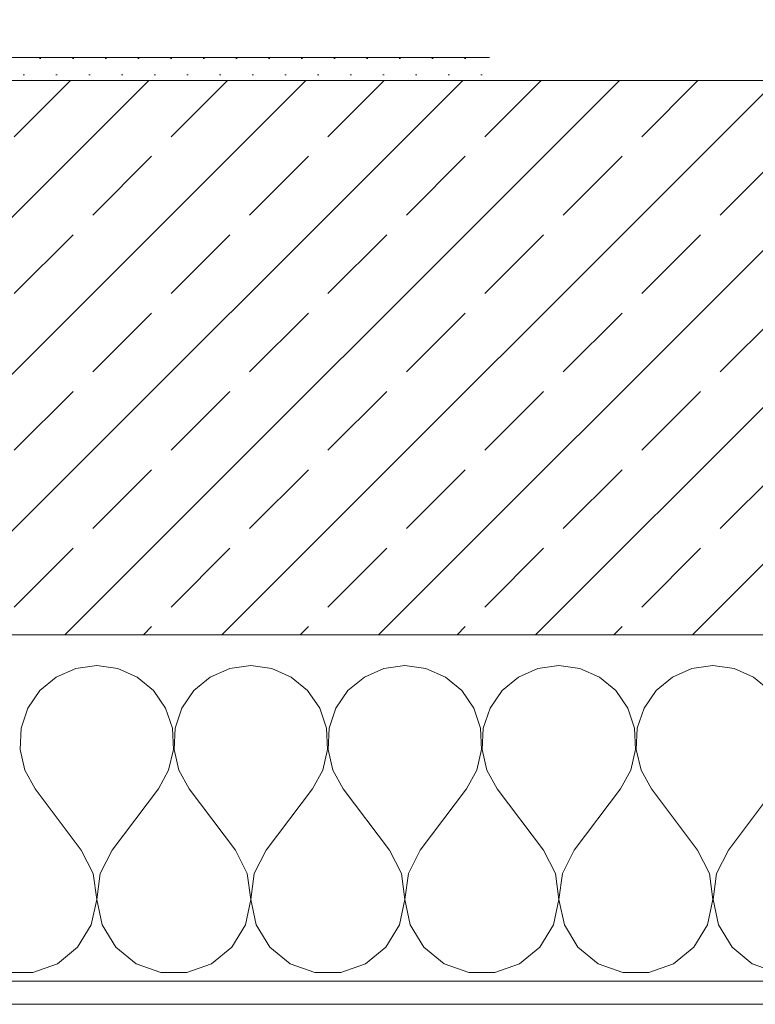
# Model space of a CAD drawing. Header units: metres. Extents: x -3.5 to 65.3, y -10.9 to 16.7.
# Tile 56 of 184: x 36.167 to 36.485, y -0.155 to 0.271. Entities that reach past the tile are written whole.
import ezdxf

# ---------------------------------------------------------------- set-up
doc = ezdxf.new("R2010")
doc.units = ezdxf.units.M
doc.header["$MEASUREMENT"] = 0
for name, color, linetype in [('102 - Bemaßung_ Beschriftung.Detail_ Ausschnitt', 7, 'Continuous'), ('603 - Struktur.Bodenplatte_ Decke Roh', 7, 'Continuous'), ('604 - Struktur.Wand Aussen', 7, 'Continuous')]:
    doc.layers.add(name, color=color, linetype=linetype)
doc.styles.add('ERSTELLTER_STIL_1', font='txt')
doc.dimstyles.new('ERSTELLTER_STIL__1', dxfattribs={"dimtxt": 0.04, "dimasz": 0.02128, "dimexe": 0.18, "dimexo": 0.0625, "dimgap": 0, "dimtad": 1, "dimzin": 0, "dimdsep": 46, "dimtxsty": 'ERSTELLTER_STIL_1', "dimblk": 'ARROWHEAD_2', "dimblk1": 'ARROWHEAD_2', "dimblk2": 'ARROWHEAD_2', "dimcen": 0.09, "dimse1": 1, "dimse2": 1, "dimclrd": 7, "dimclre": 7, "dimclrt": 7, "dimazin": 0, "dimtfac": 1, "dimtdec": 4, "dimtmove": 0, "dimatfit": 3, "dimfxl": 1, "dimtolj": 1, "dimtzin": 0, "dimarcsym": 0})

# ---------------------------------------------------------------- blocks, each defined once
blk = doc.blocks.new('*X23')
at = {"layer": '604 - Struktur.Wand Aussen', "color": 7, "linetype": 'Continuous', "lineweight": 5}
for p, q in [((36.2, -0.00833), (36.19089, -0.0096)), ((36.20911, -0.0096), (36.2, -0.00833)), ((36.26667, -0.00833), (36.25756, -0.0096)), ((36.27578, -0.0096), (36.26667, -0.00833)), ((36.33333, -0.00833), (36.32422, -0.0096)), ((36.34244, -0.0096), (36.33333, -0.00833)), ((36.4, -0.00833), (36.39089, -0.0096)), ((36.40911, -0.0096), (36.4, -0.00833)), ((36.46667, -0.00833), (36.45756, -0.0096)), ((36.47578, -0.0096), (36.46667, -0.00833)), ((36.19089, -0.0096), (36.18248, -0.01331)), ((36.21752, -0.01331), (36.20911, -0.0096)), ((36.25756, -0.0096), (36.24914, -0.01331)), ((36.28419, -0.01331), (36.27578, -0.0096)), ((36.32422, -0.0096), (36.31581, -0.01331)), ((36.35086, -0.01331), (36.34244, -0.0096)), ((36.39089, -0.0096), (36.38248, -0.01331)), ((36.41752, -0.01331), (36.40911, -0.0096)), ((36.45756, -0.0096), (36.44914, -0.01331)), ((36.48419, -0.01331), (36.47578, -0.0096)), ((36.18248, -0.01331), (36.17539, -0.01918)), ((36.22461, -0.01918), (36.21752, -0.01331)), ((36.24914, -0.01331), (36.24206, -0.01918)), ((36.29127, -0.01918), (36.28419, -0.01331)), ((36.31581, -0.01331), (36.30873, -0.01918)), ((36.35794, -0.01918), (36.35086, -0.01331)), ((36.38248, -0.01331), (36.37539, -0.01918)), ((36.42461, -0.01918), (36.41752, -0.01331)), ((36.44914, -0.01331), (36.44206, -0.01918)), ((36.49127, -0.01918), (36.48419, -0.01331)), ((36.17539, -0.01918), (36.17019, -0.02676)), ((36.22981, -0.02676), (36.22461, -0.01918)), ((36.24206, -0.01918), (36.23685, -0.02676)), ((36.29648, -0.02676), (36.29127, -0.01918)), ((36.30873, -0.01918), (36.30352, -0.02676)), ((36.36315, -0.02676), (36.35794, -0.01918)), ((36.37539, -0.01918), (36.37019, -0.02676)), ((36.42981, -0.02676), (36.42461, -0.01918)), ((36.44206, -0.01918), (36.43685, -0.02676)), ((36.17019, -0.02676), (36.16725, -0.03547)), ((36.23275, -0.03547), (36.22981, -0.02676)), ((36.23685, -0.02676), (36.23391, -0.03547)), ((36.29942, -0.03547), (36.29648, -0.02676)), ((36.30352, -0.02676), (36.30058, -0.03547)), ((36.36609, -0.03547), (36.36315, -0.02676)), ((36.37019, -0.02676), (36.36725, -0.03547)), ((36.43275, -0.03547), (36.42981, -0.02676)), ((36.43685, -0.02676), (36.43391, -0.03547)), ((36.16725, -0.03547), (36.1668, -0.04466)), ((36.2332, -0.04466), (36.23275, -0.03547)), ((36.23391, -0.03547), (36.23347, -0.04466)), ((36.29987, -0.04466), (36.29942, -0.03547)), ((36.30058, -0.03547), (36.30013, -0.04466)), ((36.36653, -0.04466), (36.36609, -0.03547)), ((36.36725, -0.03547), (36.3668, -0.04466)), ((36.4332, -0.04466), (36.43275, -0.03547)), ((36.43391, -0.03547), (36.43347, -0.04466)), ((36.1668, -0.04466), (36.16888, -0.05362)), ((36.23112, -0.05362), (36.2332, -0.04466)), ((36.23347, -0.04466), (36.23555, -0.05362)), ((36.29778, -0.05362), (36.29987, -0.04466)), ((36.30013, -0.04466), (36.30222, -0.05362)), ((36.36445, -0.05362), (36.36653, -0.04466)), ((36.3668, -0.04466), (36.36888, -0.05362)), ((36.43112, -0.05362), (36.4332, -0.04466)), ((36.43347, -0.04466), (36.43555, -0.05362)), ((36.16888, -0.05362), (36.17333, -0.06167)), ((36.22667, -0.06167), (36.23112, -0.05362)), ((36.23555, -0.05362), (36.24, -0.06167)), ((36.29333, -0.06167), (36.29778, -0.05362)), ((36.30222, -0.05362), (36.30667, -0.06167)), ((36.36, -0.06167), (36.36445, -0.05362)), ((36.36888, -0.05362), (36.37333, -0.06167)), ((36.42667, -0.06167), (36.43112, -0.05362)), ((36.43555, -0.05362), (36.44, -0.06167)), ((36.19333, -0.08833), (36.17333, -0.06167)), ((36.20667, -0.08833), (36.22667, -0.06167)), ((36.26, -0.08833), (36.24, -0.06167)), ((36.27333, -0.08833), (36.29333, -0.06167)), ((36.32667, -0.08833), (36.30667, -0.06167)), ((36.34, -0.08833), (36.36, -0.06167)), ((36.39333, -0.08833), (36.37333, -0.06167)), ((36.40667, -0.08833), (36.42667, -0.06167)), ((36.46, -0.08833), (36.44, -0.06167)), ((36.47333, -0.08833), (36.49333, -0.06167)), ((36.19848, -0.09839), (36.19333, -0.08833)), ((36.20667, -0.08833), (36.20152, -0.09839)), ((36.26515, -0.09839), (36.26, -0.08833)), ((36.27333, -0.08833), (36.26818, -0.09839)), ((36.33182, -0.09839), (36.32667, -0.08833)), ((36.34, -0.08833), (36.33485, -0.09839)), ((36.39848, -0.09839), (36.39333, -0.08833)), ((36.40667, -0.08833), (36.40152, -0.09839)), ((36.46515, -0.09839), (36.46, -0.08833)), ((36.47333, -0.08833), (36.46818, -0.09839)), ((36.19998, -0.10959), (36.19848, -0.09839)), ((36.20152, -0.09839), (36.20002, -0.10959)), ((36.26664, -0.10959), (36.26515, -0.09839)), ((36.26818, -0.09839), (36.26669, -0.10959)), ((36.33331, -0.10959), (36.33182, -0.09839)), ((36.33485, -0.09839), (36.33336, -0.10959)), ((36.39998, -0.10959), (36.39848, -0.09839)), ((36.40152, -0.09839), (36.40002, -0.10959)), ((36.46664, -0.10959), (36.46515, -0.09839)), ((36.46818, -0.09839), (36.46669, -0.10959)), ((36.19764, -0.12065), (36.19998, -0.10959)), ((36.20002, -0.10959), (36.20236, -0.12065)), ((36.26431, -0.12065), (36.26664, -0.10959)), ((36.26669, -0.10959), (36.26903, -0.12065)), ((36.33097, -0.12065), (36.33331, -0.10959)), ((36.33336, -0.10959), (36.33569, -0.12065)), ((36.39764, -0.12065), (36.39998, -0.10959)), ((36.40002, -0.10959), (36.40236, -0.12065)), ((36.46431, -0.12065), (36.46664, -0.10959)), ((36.46669, -0.10959), (36.46903, -0.12065)), ((36.19175, -0.13029), (36.19764, -0.12065)), ((36.20236, -0.12065), (36.20825, -0.13029)), ((36.25841, -0.13029), (36.26431, -0.12065)), ((36.26903, -0.12065), (36.27492, -0.13029)), ((36.32508, -0.13029), (36.33097, -0.12065)), ((36.33569, -0.12065), (36.34159, -0.13029)), ((36.39175, -0.13029), (36.39764, -0.12065)), ((36.40236, -0.12065), (36.40825, -0.13029)), ((36.45841, -0.13029), (36.46431, -0.12065)), ((36.46903, -0.12065), (36.47492, -0.13029)), ((36.18297, -0.13741), (36.19175, -0.13029)), ((36.20825, -0.13029), (36.21703, -0.13741)), ((36.24963, -0.13741), (36.25841, -0.13029)), ((36.27492, -0.13029), (36.2837, -0.13741)), ((36.3163, -0.13741), (36.32508, -0.13029)), ((36.34159, -0.13029), (36.35037, -0.13741)), ((36.38297, -0.13741), (36.39175, -0.13029)), ((36.40825, -0.13029), (36.41703, -0.13741)), ((36.44963, -0.13741), (36.45841, -0.13029)), ((36.47492, -0.13029), (36.4837, -0.13741)), ((36.17232, -0.14118), (36.18297, -0.13741)), ((36.21703, -0.13741), (36.22768, -0.14118)), ((36.23898, -0.14118), (36.24963, -0.13741)), ((36.2837, -0.13741), (36.29435, -0.14118)), ((36.30565, -0.14118), (36.3163, -0.13741)), ((36.35037, -0.13741), (36.36102, -0.14118)), ((36.37232, -0.14118), (36.38297, -0.13741)), ((36.41703, -0.13741), (36.42768, -0.14118)), ((36.43898, -0.14118), (36.44963, -0.13741)), ((36.4837, -0.13741), (36.49435, -0.14118)), ((36.16102, -0.14118), (36.17232, -0.14118)), ((36.22768, -0.14118), (36.23898, -0.14118)), ((36.29435, -0.14118), (36.30565, -0.14118)), ((36.36102, -0.14118), (36.37232, -0.14118)), ((36.42768, -0.14118), (36.43898, -0.14118))]:
    blk.add_line(p, q, dxfattribs=at)
blk = doc.blocks.new('*D145')
at = {"layer": '102 - Bemaßung_ Beschriftung.Detail_ Ausschnitt', "color": 7, "linetype": 'Continuous', "lineweight": 5}
for p, q in [((40.70098, 0.26308), (40.72898, 0.24692)), ((40.73598, 0.255), (40.69398, 0.255)), ((40.70098, 0.25308), (40.72898, 0.23692)), ((40.71498, 0.245), (40.71498, 0.255)), ((40.73598, 0.245), (40.69398, 0.245)), ((40.71498, 0.23131), (40.71498, 0.245))]:
    blk.add_line(p, q, dxfattribs=at)
at = {"layer": '102 - Bemaßung_ Beschriftung.Detail_ Ausschnitt', "color": 7, "lineweight": 5, "insert": (40.70698, 0.20655), "char_height": 0.04, "attachment_point": 7, "rotation": 90, "style": 'ERSTELLTER_STIL_1'}
blk.add_mtext('\\A1;{\\pql;\\fArial|b0|i0|c0|p38;1}', dxfattribs=at)
blk = doc.blocks.new('ARROWHEAD_2')
at = {"color": 0, "linetype": 'Continuous', "lineweight": 0}
for p, q in [((-0.378, -0.655), (0.378, 0.655)), ((0, 0), (-1, 0))]:
    blk.add_line(p, q, dxfattribs=at)
blk = doc.blocks.new('*D197')
at = {"layer": '102 - Bemaßung_ Beschriftung.Detail_ Ausschnitt', "color": 7, "linetype": 'Continuous', "lineweight": 5}
for p, q in [((44.60099, 0.26308), (44.62899, 0.24692)), ((44.63599, 0.255), (44.59399, 0.255)), ((44.60099, 0.25308), (44.62899, 0.23692)), ((44.61499, 0.245), (44.61499, 0.255)), ((44.63599, 0.245), (44.59399, 0.245)), ((44.61499, 0.23131), (44.61499, 0.245))]:
    blk.add_line(p, q, dxfattribs=at)
at = {"layer": '102 - Bemaßung_ Beschriftung.Detail_ Ausschnitt', "color": 7, "lineweight": 5, "insert": (44.60699, 0.20655), "char_height": 0.04, "attachment_point": 7, "rotation": 90, "style": 'ERSTELLTER_STIL_1'}
blk.add_mtext('\\A1;{\\pql;\\fArial|b0|i0|c0|p38;1}', dxfattribs=at)
blk = doc.blocks.new('*D231')
at = {"layer": '102 - Bemaßung_ Beschriftung.Detail_ Ausschnitt', "color": 7, "linetype": 'Continuous', "lineweight": 5}
for p, q in [((43.03099, 0.26308), (43.05899, 0.24692)), ((43.06599, 0.255), (43.02399, 0.255)), ((43.03099, 0.25308), (43.05899, 0.23692)), ((43.04499, 0.245), (43.04499, 0.255)), ((43.06599, 0.245), (43.02399, 0.245)), ((43.04499, 0.23131), (43.04499, 0.245))]:
    blk.add_line(p, q, dxfattribs=at)
at = {"layer": '102 - Bemaßung_ Beschriftung.Detail_ Ausschnitt', "color": 7, "lineweight": 5, "insert": (43.03699, 0.20655), "char_height": 0.04, "attachment_point": 7, "rotation": 90, "style": 'ERSTELLTER_STIL_1'}
blk.add_mtext('\\A1;{\\pql;\\fArial|b0|i0|c0|p38;1}', dxfattribs=at)
blk = doc.blocks.new('*D239')
at = {"layer": '102 - Bemaßung_ Beschriftung.Detail_ Ausschnitt', "color": 7, "linetype": 'Continuous', "lineweight": 5}
for p, q in [((42.93099, 0.26308), (42.95899, 0.24692)), ((42.96599, 0.255), (42.92399, 0.255)), ((42.93099, 0.25308), (42.95899, 0.23692)), ((42.94499, 0.245), (42.94499, 0.255)), ((42.96599, 0.245), (42.92399, 0.245)), ((42.94499, 0.23131), (42.94499, 0.245))]:
    blk.add_line(p, q, dxfattribs=at)
at = {"layer": '102 - Bemaßung_ Beschriftung.Detail_ Ausschnitt', "color": 7, "lineweight": 5, "insert": (42.93699, 0.20655), "char_height": 0.04, "attachment_point": 7, "rotation": 90, "style": 'ERSTELLTER_STIL_1'}
blk.add_mtext('\\A1;{\\pql;\\fArial|b0|i0|c0|p38;1}', dxfattribs=at)
blk = doc.blocks.new('*D245')
at = {"layer": '102 - Bemaßung_ Beschriftung.Detail_ Ausschnitt', "color": 7, "linetype": 'Continuous', "lineweight": 5}
for p, q in [((42.83099, 0.26308), (42.85899, 0.24692)), ((42.86599, 0.255), (42.82399, 0.255)), ((42.83099, 0.25308), (42.85899, 0.23692)), ((42.84499, 0.245), (42.84499, 0.255)), ((42.86599, 0.245), (42.82399, 0.245)), ((42.84499, 0.23131), (42.84499, 0.245))]:
    blk.add_line(p, q, dxfattribs=at)
at = {"layer": '102 - Bemaßung_ Beschriftung.Detail_ Ausschnitt', "color": 7, "lineweight": 5, "insert": (42.83699, 0.20655), "char_height": 0.04, "attachment_point": 7, "rotation": 90, "style": 'ERSTELLTER_STIL_1'}
blk.add_mtext('\\A1;{\\pql;\\fArial|b0|i0|c0|p38;1}', dxfattribs=at)
blk = doc.blocks.new('*D257')
at = {"layer": '102 - Bemaßung_ Beschriftung.Detail_ Ausschnitt', "color": 7, "linetype": 'Continuous', "lineweight": 5}
for p, q in [((40.60098, 0.26308), (40.62898, 0.24692)), ((40.63598, 0.255), (40.59398, 0.255)), ((40.60098, 0.25308), (40.62898, 0.23692)), ((40.61498, 0.245), (40.61498, 0.255)), ((40.63598, 0.245), (40.59398, 0.245)), ((40.61498, 0.23131), (40.61498, 0.245))]:
    blk.add_line(p, q, dxfattribs=at)
at = {"layer": '102 - Bemaßung_ Beschriftung.Detail_ Ausschnitt', "color": 7, "lineweight": 5, "insert": (40.60698, 0.20655), "char_height": 0.04, "attachment_point": 7, "rotation": 90, "style": 'ERSTELLTER_STIL_1'}
blk.add_mtext('\\A1;{\\pql;\\fArial|b0|i0|c0|p38;1}', dxfattribs=at)
blk = doc.blocks.new('*D268')
at = {"layer": '102 - Bemaßung_ Beschriftung.Detail_ Ausschnitt', "color": 7, "linetype": 'Continuous', "lineweight": 5}
for p, q in [((40.50098, 0.26308), (40.52898, 0.24692)), ((40.53598, 0.255), (40.49398, 0.255)), ((40.50098, 0.25308), (40.52898, 0.23692)), ((40.51498, 0.245), (40.51498, 0.255)), ((40.53598, 0.245), (40.49398, 0.245)), ((40.51498, 0.23131), (40.51498, 0.245))]:
    blk.add_line(p, q, dxfattribs=at)
at = {"layer": '102 - Bemaßung_ Beschriftung.Detail_ Ausschnitt', "color": 7, "lineweight": 5, "insert": (40.50698, 0.20655), "char_height": 0.04, "attachment_point": 7, "rotation": 90, "style": 'ERSTELLTER_STIL_1'}
blk.add_mtext('\\A1;{\\pql;\\fArial|b0|i0|c0|p38;1}', dxfattribs=at)

msp = doc.modelspace()

# ---------------------------------------------------------------- hatches: boundary and pattern name
at = {"layer": '604 - Struktur.Wand Aussen', "linetype": 'Continuous', "lineweight": 0, "true_color": 0x000000}
h = msp.add_hatch(dxfattribs=at)
h.set_pattern_fill('Gips_0001', color=18, style=0, pattern_type=2)
h.set_pattern_definition([(45, (0, 0), (-0.0070710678, 0.0070710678), [0, -0.01])])
h.paths.add_polyline_path([(36.36999, 0.255), (35.94, 0.255), (35.94, 0.245), (36.36999, 0.245)])
h = msp.add_hatch(dxfattribs=at)
h.set_pattern_fill('Beton__Stahlbeton_0001', color=18, style=0, pattern_type=2)
h.set_pattern_definition([(45, (0, 0), (-0.033941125, 0.033941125), []), (45, (-0.01697, 0.01697), (-0.033941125, 0.033941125), [0.036, -0.012])])
h.paths.add_polyline_path([(35.94, 0.125), (35.88, 0.125), (35.88, 0.005), (37.2, 0.005), (37.2, 0.125), (37.14, 0.125), (37.14, 0.195), (37.14, 0.245), (35.94, 0.245), (35.94, 0.195)])
h = msp.add_hatch(dxfattribs=at)
h.set_pattern_fill('Verputz_0001', color=18, style=0, pattern_type=2)
h.set_pattern_definition([(0, (0, 0), (0, 0.034641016), [0, -0.02]), (0, (0.01, 0.01732), (0, 0.034641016), [0, -0.02])])
h.paths.add_polyline_path([(35.85, -0.155), (37.23, -0.155), (37.23, -0.145), (35.85, -0.145)])

# ---------------------------------------------------------------- linework, layer by layer
at = {"layer": '603 - Struktur.Bodenplatte_ Decke Roh', "color": 7, "linetype": 'Continuous', "lineweight": 18, "flags": 128}
msp.add_lwpolyline([(-0.015, 13.695), (-0.015, 0.005), (43.89, 0.005)], dxfattribs=at)
at = {"layer": '604 - Struktur.Wand Aussen', "color": 7, "linetype": 'Continuous', "lineweight": 13}
for p, q in [((37.14, 0.245), (35.94, 0.245)), ((35.88, 0.005), (37.2, 0.005))]:
    msp.add_line(p, q, dxfattribs=at)
at = {"layer": '604 - Struktur.Wand Aussen', "color": 7, "linetype": 'Continuous', "lineweight": 5}
msp.add_line((35.88, -0.145), (37.2, -0.145), dxfattribs=at)
at = {"layer": '604 - Struktur.Wand Aussen', "color": 7, "linetype": 'Continuous', "lineweight": 5, "flags": 128}
for points in [[(36.36999, 0.255), (35.94, 0.255)], [(35.85, -0.155), (37.23, -0.155)]]:
    msp.add_lwpolyline(points, dxfattribs=at)

# ---------------------------------------------------------------- block references
at = {"layer": '604 - Struktur.Wand Aussen', "color": 7, "lineweight": 18}
msp.add_blockref('*X23', (0, 0), dxfattribs=at)

# ---------------------------------------------------------------- dimensions: what is measured, and where the dimension line sits
at = {"layer": '102 - Bemaßung_ Beschriftung.Detail_ Ausschnitt', "color": 7, "linetype": 'Continuous', "lineweight": 5}
for base, p2, picture, middle in [((40.71498, 0.255), (40.44003, 0.255), '*D145', (40.68698, 0.2218)), ((44.61499, 0.255), (44.21499, 0.255), '*D197', (44.58699, 0.2218)), ((43.04499, 0.255), (43.54499, 0.255), '*D231', (43.01699, 0.2218)), ((42.94499, 0.255), (43.54499, 0.255), '*D239', (42.91699, 0.2218)), ((42.84499, 0.255), (43.54499, 0.255), '*D245', (42.81699, 0.2218)), ((40.61498, 0.255), (40.44003, 0.255), '*D257', (40.58698, 0.2218)), ((40.51498, 0.255), (40.44003, 0.255), '*D268', (40.48698, 0.2218))]:
    dim = msp.add_linear_dim(base=base, p1=(22.1775, 0.245), p2=p2, angle=90, dimstyle='ERSTELLTER_STIL__1', dxfattribs=at)
    dim.commit()
    dim.dimension.update_dxf_attribs({"geometry": picture, "text_midpoint": middle, "dimtype": 160, "text_rotation": 90})

doc.saveas('drawing.dxf')
